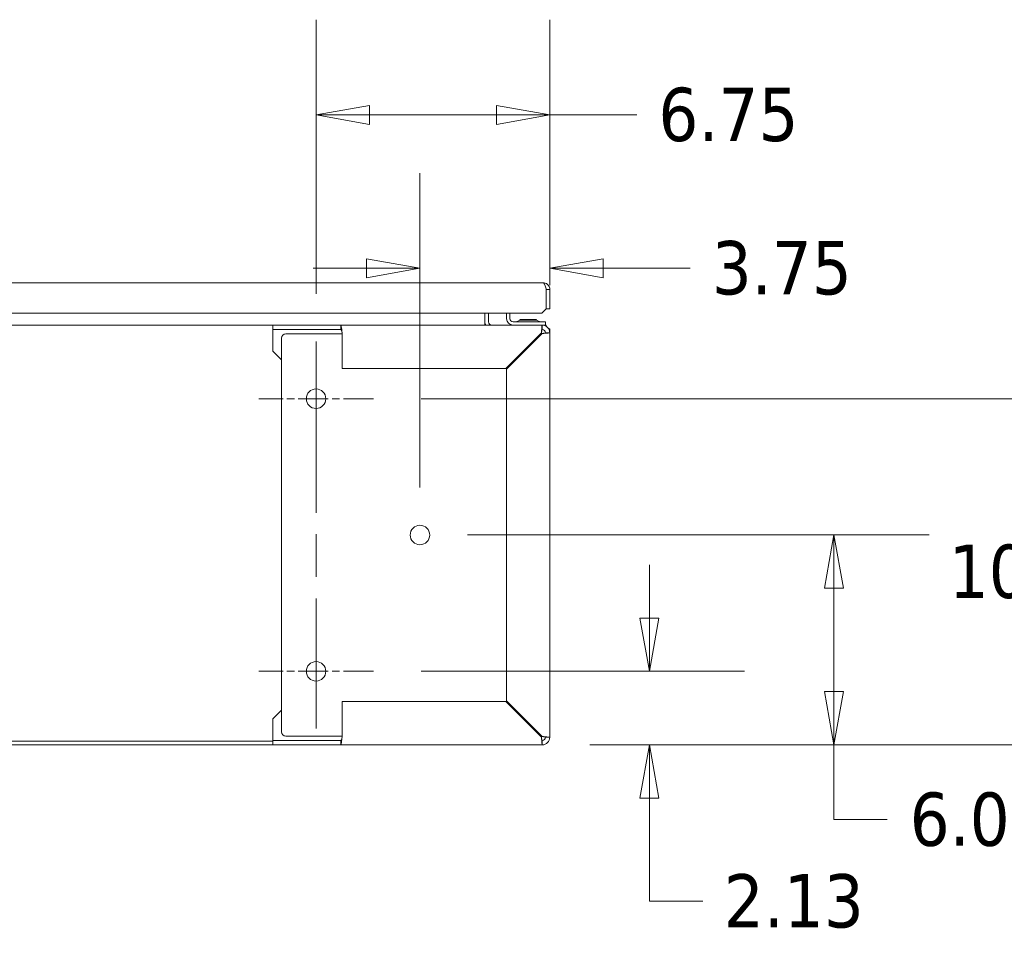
# Model space of a CAD drawing. Header units: inches. Extents: x 11 to 361, y 7 to 222.
# Tile 38 of 174: x 117 to 145, y 49 to 76. Entities that reach past the tile are written whole.
import ezdxf

# ---------------------------------------------------------------- set-up
doc = ezdxf.new("R2010")
doc.units = ezdxf.units.IN
doc.header["$LTSCALE"] = 22
doc.header["$MEASUREMENT"] = 0
doc.linetypes.add('CHAIN', pattern=[0.7087, 0.4724, -0.0591, 0.1181, -0.0591])
doc.layers.get('0').update_dxf_attribs({"lineweight": 0})
for name, color, linetype, lineweight in [('Center Mark (ANSI)', 7, 'Continuous', 5), ('Centerline (ANSI)', 7, 'Continuous', 5), ('Dimension (ANSI)', 7, 'Continuous', 5), ('Visible (ANSI)', 7, 'Continuous', 5)]:
    doc.layers.add(name, color=color, linetype=linetype, lineweight=lineweight)
doc.styles.add('ROMANS', font='tahoma.ttf')
doc.dimstyles.new('Default (ANSI)', dxfattribs={"dimscale": 22, "dimtxt": 0.07, "dimasz": 0.07, "dimexe": 0.125, "dimexo": 0.0625, "dimgap": 0.031496, "dimtad": 0, "dimtih": 1, "dimtoh": 1, "dimrnd": 1e-08, "dimzin": 0, "dimdsep": 46, "dimtxsty": 'ROMANS', "dimblk": 'Filled-1', "dimcen": 0.09, "dimdle": 0.393701, "dimclrd": 256, "dimclre": 256, "dimclrt": 256, "dimadec": 0, "dimazin": 0, "dimtfac": 0.928571, "dimtofl": 0, "dimtmove": 0, "dimatfit": 3, "dimfxl": 1, "dimtolj": 1, "dimtzin": 0, "dimlwd": -1, "dimlwe": -1, "dimarcsym": 0})

# ---------------------------------------------------------------- blocks, each defined once
blk = doc.blocks.new('Filled-1')
at = {"color": 0}
for p, q in [((0, 0), (-1, 0.179)), ((-1, 0.179), (-1, -0.179)), ((-1, 0), (0, 0)), ((-1, -0.179), (0, 0))]:
    blk.add_line(p, q, dxfattribs=at)
at = {"color": 0, "flags": 128}
blk.add_lwpolyline([(-1, -0.179), (0, 0), (-1, 0.179), (-1, -0.179)], dxfattribs=at)
at = {"color": 0}
blk.add_solid([(-1, -0.179), (0, 0), (-1, 0.179), (-1, -0.179)], dxfattribs=at)
blk = doc.blocks.new('*D40')
at = {"layer": 'Defpoints', "color": 0, "transparency": 16777216}
for p in [(126.897, 56.899), (134.866, 56.899), (131.772, 54.774)]:
    blk.add_point(p, dxfattribs=at)
at = {"layer": 'Dimension (ANSI)', "transparency": 16777216}
for p, q in [((134.866, 58.439), (134.866, 59.979)), ((128.272, 56.899), (137.616, 56.899)), ((133.147, 54.774), (137.616, 54.774)), ((134.866, 53.234), (134.866, 51.694)), ((134.866, 50.254), (134.866, 51.694)), ((136.406, 50.254), (134.866, 50.254))]:
    blk.add_line(p, q, dxfattribs=at)
at = {"layer": 'Dimension (ANSI)', "transparency": 16777216, "xscale": 1.54000000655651, "yscale": 1.54000000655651, "zscale": 1.54000000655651}
for p, rotation in [((134.866, 56.899), 270), ((134.866, 54.774), 90)]:
    blk.add_blockref('Filled-1', p, dxfattribs=dict(at, rotation=rotation))
at = {"layer": 'Dimension (ANSI)', "transparency": 16777216, "insert": (139.038, 50.254), "char_height": 1.54, "attachment_point": 5, "style": 'ROMANS'}
blk.add_mtext('\\A1;2.13', dxfattribs=at)
blk = doc.blocks.new('*D41')
at = {"layer": 'Defpoints', "color": 0, "transparency": 16777216}
for p in [(128.24, 60.837), (140.197, 60.837), (131.772, 54.774)]:
    blk.add_point(p, dxfattribs=at)
at = {"layer": 'Dimension (ANSI)', "transparency": 16777216}
for p, q in [((129.615, 60.837), (142.947, 60.837)), ((140.197, 56.314), (140.197, 59.297)), ((133.147, 54.774), (142.947, 54.774)), ((140.197, 52.614), (140.197, 54.774)), ((141.737, 52.614), (140.197, 52.614))]:
    blk.add_line(p, q, dxfattribs=at)
at = {"layer": 'Dimension (ANSI)', "transparency": 16777216, "xscale": 1.54000000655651, "yscale": 1.54000000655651, "zscale": 1.54000000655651}
for p, rotation in [((140.197, 60.837), 90), ((140.197, 54.774), 270)]:
    blk.add_blockref('Filled-1', p, dxfattribs=dict(at, rotation=rotation))
at = {"layer": 'Dimension (ANSI)', "transparency": 16777216, "insert": (144.407, 52.614), "char_height": 1.54, "attachment_point": 5, "style": 'ROMANS'}
blk.add_mtext('\\A1;6.06', dxfattribs=at)
blk = doc.blocks.new('*D42')
at = {"layer": 'Defpoints', "color": 0, "transparency": 16777216}
for p in [(126.897, 64.774), (146.112, 64.774), (131.772, 54.774)]:
    blk.add_point(p, dxfattribs=at)
at = {"layer": 'Dimension (ANSI)', "transparency": 16777216}
for p, q in [((128.272, 64.774), (148.862, 64.774)), ((146.112, 63.234), (146.112, 61.268)), ((146.112, 56.314), (146.112, 58.28)), ((133.147, 54.774), (148.862, 54.774))]:
    blk.add_line(p, q, dxfattribs=at)
at = {"layer": 'Dimension (ANSI)', "transparency": 16777216, "xscale": 1.54000000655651, "yscale": 1.54000000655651, "zscale": 1.54000000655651}
for p, rotation in [((146.112, 64.774), 90), ((146.112, 54.774), 270)]:
    blk.add_blockref('Filled-1', p, dxfattribs=dict(at, rotation=rotation))
at = {"layer": 'Dimension (ANSI)', "transparency": 16777216, "insert": (146.112, 59.774), "char_height": 1.54, "attachment_point": 5, "style": 'ROMANS'}
blk.add_mtext('\\A1;10.00', dxfattribs=at)
blk = doc.blocks.new('*D43')
at = {"layer": 'Defpoints', "color": 0, "transparency": 16777216}
for p in [(128.24, 68.544), (128.24, 60.837), (131.99, 54.993)]:
    blk.add_point(p, dxfattribs=at)
at = {"layer": 'Dimension (ANSI)', "transparency": 16777216}
for p, q in [((128.24, 62.212), (128.24, 71.294)), ((126.7, 68.544), (125.16, 68.544)), ((133.53, 68.544), (136.048, 68.544))]:
    blk.add_line(p, q, dxfattribs=at)
at = {"layer": 'Dimension (ANSI)', "transparency": 16777216, "xscale": 1.54000000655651, "yscale": 1.54000000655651, "zscale": 1.54000000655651}
blk.add_blockref('Filled-1', (128.24, 68.544), dxfattribs=at)
at = {"layer": 'Dimension (ANSI)', "transparency": 16777216, "xscale": 1.54000000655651, "yscale": 1.54000000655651, "zscale": 1.54000000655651, "rotation": 180}
blk.add_blockref('Filled-1', (131.99, 68.544), dxfattribs=at)
at = {"layer": 'Dimension (ANSI)', "transparency": 16777216, "insert": (138.69, 68.544), "char_height": 1.54, "attachment_point": 5, "style": 'ROMANS'}
blk.add_mtext('\\A1;3.75', dxfattribs=at)
blk = doc.blocks.new('*D44')
at = {"layer": 'Defpoints', "color": 0, "transparency": 16777216}
for p in [(125.24, 72.974), (131.99, 66.68), (125.24, 66.43)]:
    blk.add_point(p, dxfattribs=at)
at = {"layer": 'Dimension (ANSI)', "transparency": 16777216}
for p, q in [((125.24, 67.805), (125.24, 75.724)), ((131.99, 68.055), (131.99, 75.724)), ((126.78, 72.974), (130.45, 72.974)), ((131.99, 72.974), (134.502, 72.974))]:
    blk.add_line(p, q, dxfattribs=at)
at = {"layer": 'Dimension (ANSI)', "transparency": 16777216, "xscale": 1.54000000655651, "yscale": 1.54000000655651, "zscale": 1.54000000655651, "rotation": 180}
blk.add_blockref('Filled-1', (125.24, 72.974), dxfattribs=at)
at = {"layer": 'Dimension (ANSI)', "transparency": 16777216, "xscale": 1.54000000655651, "yscale": 1.54000000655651, "zscale": 1.54000000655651}
blk.add_blockref('Filled-1', (131.99, 72.974), dxfattribs=at)
at = {"layer": 'Dimension (ANSI)', "transparency": 16777216, "insert": (137.15, 72.974), "char_height": 1.54, "attachment_point": 5, "style": 'ROMANS'}
blk.add_mtext('\\A1;6.75', dxfattribs=at)

msp = doc.modelspace()

# ---------------------------------------------------------------- linework, layer by layer
at = {"layer": 'Center Mark (ANSI)', "linetype": 'CHAIN', "ltscale": 0.083544}
for p, q in [((126.89664, 64.77402), (123.58414, 64.77402)), ((126.89664, 56.89902), (123.58414, 56.89902))]:
    msp.add_line(p, q, dxfattribs=at)
at = {"layer": 'Centerline (ANSI)', "linetype": 'CHAIN', "ltscale": 0.476224}
msp.add_line((125.24039, 66.43027), (125.24039, 55.24277), dxfattribs=at)
at = {"layer": 'Visible (ANSI)'}
for p, q in [((103.19214, 68.12327), (131.79664, 68.12327)), ((131.88968, 67.92552), (131.88968, 67.37327)), ((131.89039, 67.37327), (131.89039, 67.92552)), ((131.89039, 67.92552), (131.99439, 67.92552)), ((131.99439, 67.92552), (131.99439, 67.37327)), ((131.76468, 67.24827), (103.0991, 67.24827)), ((130.11539, 67.24827), (130.11539, 66.99277)), ((130.21939, 67.24827), (130.21939, 66.99277)), ((130.74039, 67.24827), (130.74039, 67.08647)), ((130.83409, 67.24827), (130.83409, 67.08647)), ((131.88968, 67.37327), (131.76468, 67.24827)), ((131.99439, 67.37327), (131.89039, 67.37327)), ((79.86539, 66.89902), (123.99039, 66.89902)), ((123.99039, 66.89902), (125.95326, 66.89902)), ((123.99039, 66.77402), (123.99039, 66.89902)), ((125.95326, 66.89902), (131.77164, 66.89902)), ((125.95326, 66.81953), (125.95326, 66.89902)), ((130.11539, 66.99277), (130.11539, 66.89902)), ((131.74039, 66.99272), (130.92784, 66.99272)), ((131.12689, 67.06315), (131.60389, 67.06315)), ((131.14734, 67.03963), (131.12689, 67.06315)), ((131.59769, 67.03963), (131.13309, 67.03963)), ((131.58345, 67.03963), (131.60389, 67.06315)), ((131.74039, 66.99272), (131.86539, 66.99272)), ((131.77164, 66.89902), (131.88639, 66.89902)), ((131.77164, 66.89902), (131.77164, 66.77402)), ((131.86539, 66.89902), (131.86539, 66.99272)), ((131.88639, 66.8665), (131.88639, 66.89902)), ((125.95326, 66.77402), (123.99039, 66.77402)), ((123.99039, 66.68027), (123.99039, 66.77402)), ((123.99039, 66.14902), (123.99039, 66.68027)), ((124.36539, 66.64902), (125.74028, 66.64902)), ((125.89496, 66.64902), (125.74028, 66.64902)), ((125.92831, 66.64902), (125.89496, 66.64902)), ((125.92831, 66.64902), (125.99039, 66.64902)), ((125.95326, 66.77402), (125.95326, 66.81953)), ((125.99039, 65.64902), (125.99039, 66.68027)), ((131.74954, 66.68027), (130.71829, 65.64902)), ((130.74039, 65.62692), (131.77164, 66.65817)), ((131.74049, 66.64902), (131.71829, 66.64902)), ((131.86539, 66.68027), (131.99039, 66.68027)), ((131.95788, 66.79502), (131.99039, 66.79502)), ((131.99039, 66.68027), (131.99039, 66.79502)), ((131.99039, 66.68027), (131.99039, 54.99277)), ((124.24039, 55.14902), (124.24039, 66.52402)), ((124.24039, 65.89902), (123.99039, 66.14902)), ((130.71829, 65.64902), (125.99039, 65.64902)), ((130.74039, 56.04611), (130.74039, 65.62692)), ((125.99039, 54.99277), (125.99039, 56.02402)), ((125.99039, 56.02402), (130.71829, 56.02402)), ((130.71829, 56.02402), (131.74954, 54.99277)), ((131.77164, 55.01486), (130.74039, 56.04611)), ((123.99039, 55.52402), (124.24039, 55.77402)), ((123.99039, 55.52402), (123.99039, 54.99277)), ((123.99039, 54.99277), (123.99039, 54.89902)), ((123.99039, 54.89902), (125.95326, 54.89902)), ((123.99039, 54.77402), (123.99039, 54.89902)), ((125.74028, 55.02402), (124.36539, 55.02402)), ((125.89496, 55.02402), (125.74028, 55.02402)), ((125.89496, 55.02402), (125.92831, 55.02402)), ((125.92831, 55.02402), (125.99039, 55.02402)), ((125.95326, 54.85351), (125.95326, 54.89902)), ((131.71829, 55.02402), (131.74049, 55.02402)), ((131.77164, 54.89902), (131.77164, 54.77402)), ((131.99039, 54.99277), (131.86539, 54.99277)), ((123.99039, 54.87802), (79.86539, 54.87802)), ((79.86539, 54.77402), (123.99039, 54.77402)), ((125.95326, 54.77402), (123.99039, 54.77402)), ((125.95326, 54.77402), (125.95326, 54.85351)), ((131.77164, 54.77402), (125.95326, 54.77402))]:
    msp.add_line(p, q, dxfattribs=at)
for centre in [(125.24039, 64.77402), (128.24039, 60.83652), (125.24039, 56.89902)]:
    msp.add_circle(centre, 0.28125, dxfattribs=at)
for centre, radius, start, end in [((130.31314, 66.99277), 0.19775, 180, 208.29969), ((130.31314, 66.99277), 0.09375, 180, 270), ((130.92784, 67.08647), 0.18745, 180, 270), ((130.92784, 67.08647), 0.09375, 180, 270), ((131.02644, 67.02397), 0.03125, 270, 315.334654), ((131.13924, 66.91247), 0.12735, 93.668363, 135.334654), ((131.13309, 67.00838), 0.03125, 90, 93.668363), ((131.59769, 67.00838), 0.03125, 86.331637, 90), ((131.59154, 66.91247), 0.12735, 44.665346, 86.331637), ((131.70434, 67.02397), 0.03125, 224.665346, 270), ((131.77164, 66.68027), 0.21875, 0, 90), ((124.36539, 66.52402), 0.125, 90, 180), ((131.74049, 66.52402), 0.125, 80.637599, 90), ((131.77164, 66.68027), 0.09375, 0, 90), ((124.36539, 55.14902), 0.125, 180, 270), ((131.74049, 55.14902), 0.125, 270, 279.362401), ((131.77164, 54.99277), 0.09375, 270, 0), ((131.77164, 54.99277), 0.21875, 270, 0)]:
    msp.add_arc(centre, radius, start, end, dxfattribs=at)
for points, knots in [([(131.99439, 67.92552), (131.99439, 67.98499), (131.96589, 68.04383), (131.91922, 68.0807), (131.88463, 68.10801), (131.84071, 68.12327), (131.79664, 68.12327)], [-1, -1, -1, -1, -0.42561053, -0.42561053, -0.42561053, 0, 0, 0, 0]), ([(131.87332, 67.97946), (131.86097, 68.01912), (131.8486, 68.05512), (131.83624, 68.0807), (131.82304, 68.10801), (131.80984, 68.12327), (131.79664, 68.12327)], [-0.824125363, -0.824125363, -0.824125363, -0.824125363, -0.425610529, -0.425610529, -0.425610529, 0, 0, 0, 0]), ([(131.87329, 67.97941), (131.87563, 67.97612), (131.87776, 67.97268), (131.87965, 67.9691), (131.88667, 67.95572), (131.89039, 67.94063), (131.89039, 67.92552)], [0.609734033, 0.609734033, 0.609734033, 0.609734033, 0.692217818, 0.692217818, 0.692217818, 1, 1, 1, 1]), ([(125.99039, 66.68027), (125.9832, 66.74677), (125.97602, 66.81253), (125.96883, 66.85324), (125.96364, 66.88265), (125.95845, 66.89902), (125.95326, 66.89902)], [0, 0, 0, 0, 0.91202272, 0.91202272, 0.91202272, 1.57079633, 1.57079633, 1.57079633, 1.57079633]), ([(131.77164, 66.89902), (131.76736, 66.89902), (131.76309, 66.86676), (131.75881, 66.81417), (131.75572, 66.77619), (131.75263, 66.7283), (131.74954, 66.68027)], [0, 0, 0, 0, 0.91202272, 0.91202272, 0.91202272, 1.57079633, 1.57079633, 1.57079633, 1.57079633]), ([(125.95326, 66.77402), (125.96214, 66.77402), (125.97102, 66.75232), (125.9799, 66.7205), (125.9834, 66.70798), (125.9869, 66.69413), (125.99039, 66.68027)], [0, 0, 0, 0, 1.12719708, 1.12719708, 1.12719708, 1.57079633, 1.57079633, 1.57079633, 1.57079633]), ([(131.77164, 66.77402), (131.76636, 66.77402), (131.76107, 66.75232), (131.75578, 66.7205), (131.7537, 66.70798), (131.75162, 66.69413), (131.74954, 66.68027)], [0, 0, 0, 0, 1.12719708, 1.12719708, 1.12719708, 1.57079633, 1.57079633, 1.57079633, 1.57079633]), ([(131.77164, 66.65817), (131.83814, 66.66245), (131.90391, 66.66672), (131.94462, 66.671), (131.97402, 66.67409), (131.99039, 66.67718), (131.99039, 66.68027)], [0, 0, 0, 0, 0.91202272, 0.91202272, 0.91202272, 1.57079633, 1.57079633, 1.57079633, 1.57079633]), ([(131.86539, 66.68027), (131.86539, 66.67498), (131.84369, 66.6697), (131.81188, 66.66441), (131.79936, 66.66233), (131.7855, 66.66025), (131.77164, 66.65817)], [0, 0, 0, 0, 1.12719708, 1.12719708, 1.12719708, 1.57079633, 1.57079633, 1.57079633, 1.57079633]), ([(125.95326, 54.77402), (125.96044, 54.77402), (125.96763, 54.80627), (125.97482, 54.85886), (125.98001, 54.89684), (125.9852, 54.94473), (125.99039, 54.99277)], [0, 0, 0, 0, 0.91202272, 0.91202272, 0.91202272, 1.57079633, 1.57079633, 1.57079633, 1.57079633]), ([(125.95326, 54.89902), (125.96214, 54.89902), (125.97102, 54.92071), (125.9799, 54.95253), (125.9834, 54.96505), (125.9869, 54.9789), (125.99039, 54.99277)], [0, 0, 0, 0, 1.12719708, 1.12719708, 1.12719708, 1.57079633, 1.57079633, 1.57079633, 1.57079633]), ([(131.74954, 54.99277), (131.75382, 54.92627), (131.7581, 54.8605), (131.76237, 54.81979), (131.76546, 54.79039), (131.76855, 54.77402), (131.77164, 54.77402)], [0, 0, 0, 0, 0.91202272, 0.91202272, 0.91202272, 1.57079633, 1.57079633, 1.57079633, 1.57079633]), ([(131.77164, 54.89902), (131.76636, 54.89902), (131.76107, 54.92071), (131.75578, 54.95253), (131.7537, 54.96505), (131.75162, 54.9789), (131.74954, 54.99277)], [0, 0, 0, 0, 1.12719708, 1.12719708, 1.12719708, 1.57079633, 1.57079633, 1.57079633, 1.57079633]), ([(131.99039, 54.99277), (131.99039, 54.99704), (131.95813, 55.00132), (131.90555, 55.0056), (131.86756, 55.00869), (131.81968, 55.01178), (131.77164, 55.01486)], [0, 0, 0, 0, 0.91202272, 0.91202272, 0.91202272, 1.57079633, 1.57079633, 1.57079633, 1.57079633]), ([(131.86539, 54.99277), (131.86539, 54.99805), (131.84369, 55.00334), (131.81188, 55.00862), (131.79936, 55.0107), (131.7855, 55.01278), (131.77164, 55.01486)], [0, 0, 0, 0, 1.12719708, 1.12719708, 1.12719708, 1.57079633, 1.57079633, 1.57079633, 1.57079633])]:
    msp.add_open_spline(points, degree=3, knots=knots, dxfattribs=at)
msp.add_open_spline([(131.88968, 67.92552), (131.88423, 67.94373), (131.87877, 67.96195), (131.87332, 67.97946)], degree=3, dxfattribs=at)

# ---------------------------------------------------------------- dimensions: what is measured, and where the dimension line sits
at = {"layer": 'Dimension (ANSI)'}
for base, p1, p2, angle, override, picture, middle in [((125.24039, 72.97405), (131.99039, 66.68027), (125.24039, 66.43027), 180, {"dimgap": 0.031496, "dimtih": 0, "dimtoh": 0, "dimdec": 2, "dimtol": 0, "dimlim": 0, "dimtp": 0, "dimtm": 0, "dimtdec": 2, "dimatfit": 2}, '*D44', (137.15038, 72.97405)), ((128.24039, 68.54393), (131.99039, 54.99277), (128.24039, 60.83652), 180, {"dimgap": 0.031496, "dimtih": 0, "dimtoh": 0, "dimdec": 2, "dimse1": 1, "dimtol": 0, "dimlim": 0, "dimtp": 0, "dimtm": 0, "dimtdec": 2, "dimatfit": 1}, '*D43', (138.69038, 68.54393)), ((146.11246, 64.77402), (131.77164, 54.77402), (126.89664, 64.77402), 90, {"dimgap": 0.031496, "dimdec": 2, "dimtol": 0, "dimlim": 0, "dimtp": 0, "dimtm": 0, "dimtdec": 2, "dimatfit": 1}, '*D42', (146.11246, 59.77402)), ((140.19736, 60.83652), (131.77164, 54.77402), (128.24039, 60.83652), 90, {"dimgap": 0.031496, "dimdec": 2, "dimtol": 0, "dimlim": 0, "dimtp": 0, "dimtm": 0, "dimtdec": 2, "dimtmove": 1, "dimatfit": 2}, '*D41', (140.28797, 52.61422)), ((134.8664760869, 56.8990171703), (131.7716409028, 54.7740171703), (126.8966409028, 56.8990171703), 90, {"dimgap": 0.031496, "dimdec": 2, "dimtol": 0, "dimlim": 0, "dimtp": 0, "dimtm": 0, "dimtdec": 2, "dimtmove": 1, "dimatfit": 1}, '*D40', (134.9639134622, 50.2537667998))]:
    dim = msp.add_linear_dim(base=base, p1=p1, p2=p2, angle=angle, dimstyle='Default (ANSI)', override=override, dxfattribs=at)
    dim.commit()
    dim.dimension.update_dxf_attribs({"geometry": picture, "text_midpoint": middle, "dimtype": 160})

doc.saveas('drawing.dxf')
